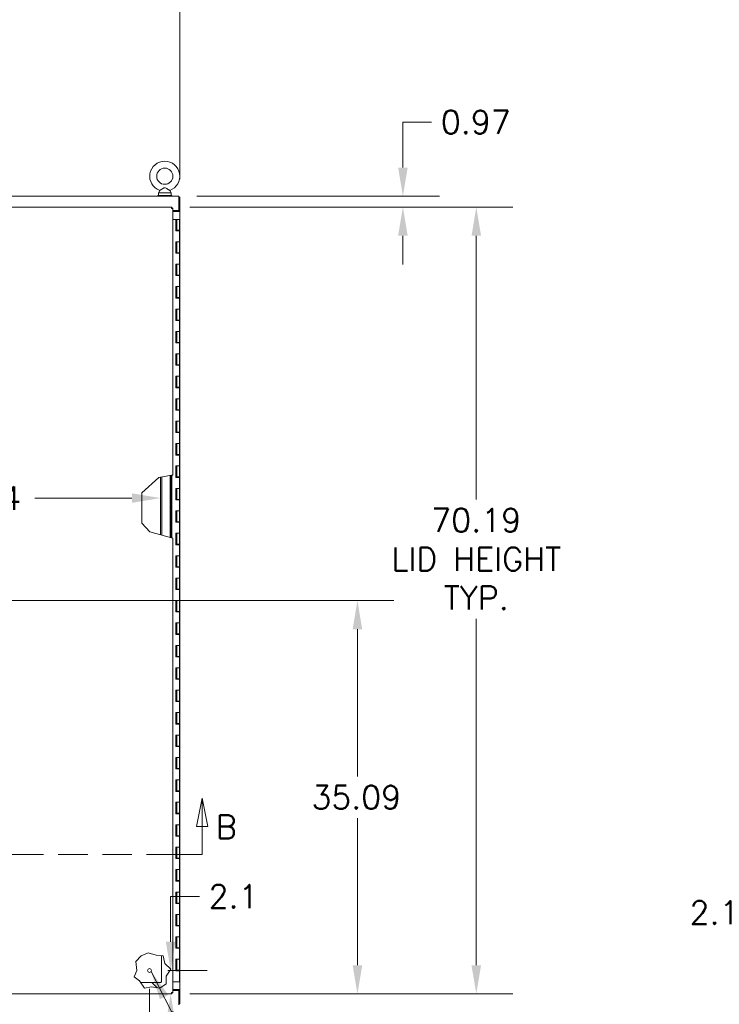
# Model space of a CAD drawing. Header units: inches. Extents: x 14 to 423, y 12 to 263.
# Tile 52 of 124: x 157 to 219, y 128 to 216. Entities that reach past the tile are written whole.
import ezdxf

# ---------------------------------------------------------------- set-up
doc = ezdxf.new("R2010")
doc.units = ezdxf.units.IN
doc.header["$LTSCALE"] = 26
doc.header["$MEASUREMENT"] = 0
doc.linetypes.add('DOUBLE_DASH_CHAIN', pattern=[1.2403, 0.6614, -0.0827, 0.1654, -0.0827, 0.1654, -0.0827])
for name, color, linetype, lineweight in [('Dimension (ANSI)', 7, 'Continuous', 5), ('Hatch (ANSI)', 7, 'Continuous', 5), ('Section Line (ANSI)', 7, 'DOUBLE_DASH_CHAIN', 5), ('Symbol (ANSI)', 7, 'Continuous', 5), ('Visible (ANSI)', 7, 'Continuous', 5)]:
    doc.layers.add(name, color=color, linetype=linetype, lineweight=lineweight)
doc.styles.add('ROMANS', font='romans.shx')
doc.dimstyles.new('Default (ANSI)', dxfattribs={"dimscale": 26, "dimtxt": 0.08, "dimasz": 0.098425, "dimexe": 0.125, "dimexo": 0.0625, "dimgap": 0.031496, "dimtad": 0, "dimtih": 1, "dimtoh": 1, "dimrnd": 1e-08, "dimzin": 0, "dimdsep": 46, "dimtxsty": 'ROMANS', "dimcen": 0.09, "dimdle": 0.393701, "dimclrd": 256, "dimclre": 256, "dimclrt": 256, "dimadec": 0, "dimazin": 0, "dimtfac": 1.25, "dimtofl": 0, "dimtmove": 0, "dimatfit": 3, "dimfxl": 1, "dimtolj": 1, "dimtzin": 0, "dimlwd": -1, "dimlwe": -1, "dimarcsym": 0})
doc.dimstyles.new('Default (ANSI)$7', dxfattribs={"dimscale": 26, "dimtxt": 0.08, "dimasz": 0.098425, "dimexe": 0.125, "dimexo": 0.0625, "dimgap": 0.031496, "dimtad": 0, "dimtih": 1, "dimtoh": 1, "dimrnd": 1e-08, "dimzin": 0, "dimdsep": 46, "dimtxsty": 'ROMANS', "dimcen": 0.09, "dimdle": 0.393701, "dimclrd": 256, "dimclre": 256, "dimclrt": 256, "dimadec": 0, "dimazin": 0, "dimtfac": 1.25, "dimtofl": 0, "dimtmove": 0, "dimatfit": 3, "dimfxl": 1, "dimtolj": 1, "dimtzin": 0, "dimlwd": -1, "dimlwe": -1, "dimarcsym": 0})

# ---------------------------------------------------------------- blocks, each defined once
blk = doc.blocks.new('*D5')
at = {"layer": 'Defpoints', "color": 0, "transparency": 16777216}
for p in [(170.833, 218.785), (110.708, 200.451), (170.833, 200.451)]:
    blk.add_point(p, dxfattribs=at)
at = {"layer": 'Dimension (ANSI)', "transparency": 16777216}
for p, q in [((110.708, 202.076), (110.708, 222.035)), ((170.833, 202.076), (170.833, 222.035)), ((113.267, 218.785), (130.394, 218.785)), ((168.274, 218.785), (151.148, 218.785))]:
    blk.add_line(p, q, dxfattribs=at)
for points in [[(113.267, 219.212), (113.267, 218.359), (110.708, 218.785)], [(168.274, 219.212), (168.274, 218.359), (170.833, 218.785)]]:
    blk.add_solid(points, dxfattribs=at)
at = {"layer": 'Dimension (ANSI)', "transparency": 16777216, "insert": (140.771, 218.785), "char_height": 2.08, "attachment_point": 5, "style": 'ROMANS'}
blk.add_mtext('\\A1;60.12{\\PENCL. WIDTH}', dxfattribs=at)
blk = doc.blocks.new('2dTransSection1')
at = {"layer": 'Section Line (ANSI)', "linetype": 'Continuous'}
for p, q in [((4.1811, 5.6511), (4.1616, 5.5531)), ((4.1811, 5.5531), (4.1811, 5.6511)), ((4.2006, 5.5531), (4.1811, 5.6511)), ((6.6474, 5.6485), (6.6279, 5.5505)), ((6.6474, 5.5505), (6.6474, 5.6485)), ((6.6669, 5.5505), (6.6474, 5.6485)), ((4.1616, 5.5531), (4.2006, 5.5531)), ((4.1811, 5.4546), (4.1811, 5.5531)), ((6.6279, 5.5505), (6.6669, 5.5505)), ((6.6474, 5.4546), (6.6474, 5.5505)), ((4.1811, 5.4546), (4.1968, 5.4546)), ((6.6318, 5.4546), (6.6474, 5.4546))]:
    blk.add_line(p, q, dxfattribs=at)
at = {"layer": 'Section Line (ANSI)', "linetype": 'DOUBLE_DASH_CHAIN', "ltscale": 0.023522}
blk.add_line((4.1811, 5.4546), (6.6474, 5.4546), dxfattribs=at)
at = {"layer": 'Section Line (ANSI)', "linetype": 'Continuous', "flags": 128}
for points in [[(4.2006, 5.5531), (4.1811, 5.6511), (4.1616, 5.5531), (4.2006, 5.5531)], [(6.6669, 5.5505), (6.6474, 5.6485), (6.6279, 5.5505), (6.6669, 5.5505)]]:
    blk.add_lwpolyline(points, dxfattribs=at)
at = {"layer": 'Section Line (ANSI)'}
for points in [[(4.2006, 5.5531), (4.1811, 5.6511), (4.1616, 5.5531), (4.2006, 5.5531)], [(6.6669, 5.5505), (6.6474, 5.6485), (6.6279, 5.5505), (6.6669, 5.5505)]]:
    blk.add_solid(points, dxfattribs=at)
at = {"layer": 'Section Line (ANSI)', "char_height": 0.08, "attachment_point": 7, "style": 'ROMANS'}
for insert in [(6.6937, 5.5094), (4.0831, 5.5014)]:
    blk.add_mtext('B', dxfattribs=dict(at, insert=insert))
blk = doc.blocks.new('*D16')
at = {"layer": 'Defpoints', "color": 0, "transparency": 16777216}
for p in [(170.113, 199.576), (170.113, 129.389), (197.278, 129.389)]:
    blk.add_point(p, dxfattribs=at)
at = {"layer": 'Dimension (ANSI)', "transparency": 16777216}
for p, q in [((171.738, 199.576), (200.528, 199.576)), ((197.278, 197.017), (197.278, 173.505)), ((197.278, 131.948), (197.278, 162.854)), ((171.738, 129.389), (200.528, 129.389))]:
    blk.add_line(p, q, dxfattribs=at)
for points in [[(196.851, 197.017), (197.705, 197.017), (197.278, 199.576)], [(196.851, 131.948), (197.705, 131.948), (197.278, 129.389)]]:
    blk.add_solid(points, dxfattribs=at)
at = {"layer": 'Dimension (ANSI)', "transparency": 16777216, "insert": (197.278, 168.179), "char_height": 2.08, "attachment_point": 5, "style": 'ROMANS'}
blk.add_mtext('\\A1;70.19{\\PLID HEIGHT\\PTYP.}', dxfattribs=at)
blk = doc.blocks.new('*D17')
at = {"layer": 'Defpoints', "color": 0, "transparency": 16777216}
for p in [(170.74, 200.545), (190.731, 200.545), (170.113, 199.576)]:
    blk.add_point(p, dxfattribs=at)
at = {"layer": 'Dimension (ANSI)', "transparency": 16777216}
for p, q in [((190.731, 203.104), (190.731, 207.158)), ((190.731, 207.158), (193.29, 207.158)), ((172.365, 200.545), (193.981, 200.545)), ((171.738, 199.576), (193.981, 199.576)), ((190.731, 197.017), (190.731, 194.458))]:
    blk.add_line(p, q, dxfattribs=at)
for points in [[(190.304, 203.104), (191.157, 203.104), (190.731, 200.545)], [(190.304, 197.017), (191.157, 197.017), (190.731, 199.576)]]:
    blk.add_solid(points, dxfattribs=at)
at = {"layer": 'Dimension (ANSI)', "transparency": 16777216, "insert": (194.108, 208.198), "char_height": 2.08, "attachment_point": 1, "style": 'ROMANS'}
blk.add_mtext('\\A1;0.97', dxfattribs=at)
blk = doc.blocks.new('*D24')
at = {"layer": 'Defpoints', "color": 0, "transparency": 16777216}
for p in [(168.124, 131.483), (170.015, 129.389), (170.113, 129.389)]:
    blk.add_point(p, dxfattribs=at)
at = {"layer": 'Dimension (ANSI)', "transparency": 16777216}
for p, q in [((170.015, 134.042), (170.015, 138.096)), ((170.015, 138.096), (172.574, 138.096)), ((169.749, 131.483), (173.265, 131.483)), ((168.488, 129.389), (166.765, 129.389)), ((170.015, 126.83), (170.015, 124.271))]:
    blk.add_line(p, q, dxfattribs=at)
for points in [[(169.588, 134.042), (170.442, 134.042), (170.015, 131.483)], [(169.588, 126.83), (170.442, 126.83), (170.015, 129.389)]]:
    blk.add_solid(points, dxfattribs=at)
at = {"layer": 'Dimension (ANSI)', "transparency": 16777216, "insert": (173.393, 139.136), "char_height": 2.08, "attachment_point": 1, "style": 'ROMANS'}
blk.add_mtext('\\A1;2.1', dxfattribs=at)
blk = doc.blocks.new('*D25')
at = {"layer": 'Defpoints', "color": 0, "transparency": 16777216}
for p in [(168.124, 131.483), (170.218, 129.494), (170.218, 114.09)]:
    blk.add_point(p, dxfattribs=at)
at = {"layer": 'Dimension (ANSI)', "transparency": 16777216}
for p, q in [((168.124, 129.858), (168.124, 110.84)), ((170.218, 127.869), (170.218, 110.84)), ((165.565, 114.09), (161.768, 114.09)), ((172.777, 114.09), (175.336, 114.09))]:
    blk.add_line(p, q, dxfattribs=at)
for points in [[(165.565, 114.516), (165.565, 113.663), (168.124, 114.09)], [(172.777, 114.516), (172.777, 113.663), (170.218, 114.09)]]:
    blk.add_solid(points, dxfattribs=at)
at = {"layer": 'Dimension (ANSI)', "transparency": 16777216, "insert": (157.185, 115.13), "char_height": 2.08, "attachment_point": 1, "style": 'ROMANS'}
blk.add_mtext('\\A1;2.1', dxfattribs=at)
blk = doc.blocks.new('*D28')
at = {"layer": 'Defpoints', "color": 0, "transparency": 16777216}
for p in [(229.334, 136.648), (229.334, 131.514), (227.24, 129.701)]:
    blk.add_point(p, dxfattribs=at)
at = {"layer": 'Dimension (ANSI)', "transparency": 16777216}
for p, q in [((227.24, 131.326), (227.24, 139.898)), ((229.334, 133.139), (229.334, 139.898)), ((224.681, 136.648), (220.884, 136.648)), ((231.893, 136.648), (234.452, 136.648))]:
    blk.add_line(p, q, dxfattribs=at)
for points in [[(224.681, 137.074), (224.681, 136.221), (227.24, 136.648)], [(231.893, 137.074), (231.893, 136.221), (229.334, 136.648)]]:
    blk.add_solid(points, dxfattribs=at)
at = {"layer": 'Dimension (ANSI)', "transparency": 16777216, "insert": (216.302, 137.688), "char_height": 2.08, "attachment_point": 1, "style": 'ROMANS'}
blk.add_mtext('\\A1;2.1', dxfattribs=at)
blk = doc.blocks.new('*D44')
at = {"layer": 'Defpoints', "color": 0, "transparency": 16777216}
for p in [(143.376, 164.483), (170.113, 129.389), (186.675, 129.389)]:
    blk.add_point(p, dxfattribs=at)
at = {"layer": 'Dimension (ANSI)', "transparency": 16777216}
for p, q in [((145.001, 164.483), (189.925, 164.483)), ((186.675, 161.924), (186.675, 148.795)), ((186.675, 131.948), (186.675, 145.077)), ((171.738, 129.389), (189.925, 129.389))]:
    blk.add_line(p, q, dxfattribs=at)
for points in [[(186.249, 161.924), (187.102, 161.924), (186.675, 164.483)], [(186.249, 131.948), (187.102, 131.948), (186.675, 129.389)]]:
    blk.add_solid(points, dxfattribs=at)
at = {"layer": 'Dimension (ANSI)', "transparency": 16777216, "insert": (182.565, 147.976), "char_height": 2.08, "attachment_point": 1, "style": 'ROMANS'}
blk.add_mtext('\\A1;35.09', dxfattribs=at)
blk = doc.blocks.new('*D48')
at = {"layer": 'Defpoints', "color": 0, "transparency": 16777216}
for p in [(112.083, 176.422), (169.122, 175.49), (169.122, 173.62)]:
    blk.add_point(p, dxfattribs=at)
at = {"layer": 'Dimension (ANSI)', "transparency": 16777216}
for p, q in [((114.642, 173.62), (147.834, 173.62)), ((166.563, 173.62), (157.89, 173.62))]:
    blk.add_line(p, q, dxfattribs=at)
for points in [[(114.642, 174.047), (114.642, 173.194), (112.083, 173.62)], [(166.563, 174.047), (166.563, 173.194), (169.122, 173.62)]]:
    blk.add_solid(points, dxfattribs=at)
at = {"layer": 'Dimension (ANSI)', "transparency": 16777216, "insert": (148.653, 174.66), "char_height": 2.08, "attachment_point": 1, "style": 'ROMANS'}
blk.add_mtext('\\A1;57.04', dxfattribs=at)

msp = doc.modelspace()

# ---------------------------------------------------------------- hatches: boundary and pattern name
at = {"layer": 'Hatch (ANSI)'}
h = msp.add_hatch(dxfattribs=at)
h.set_pattern_fill('ANSI31', color=256, scale=26, angle=90, style=0)
edge = h.paths.add_edge_path()
edge.add_line((168.3025, 130.0338), (167.6791, 129.9012))
edge.add_line((167.6791, 129.9012), (167.3247, 130.4099))
edge.add_line((167.3247, 130.4099), (169.0956, 130.4099))
edge.add_spline(control_points=[(169.0956, 130.4099), (169.1026, 130.4099), (169.1095, 130.4106), (169.1232, 130.4134), (169.1299, 130.4155), (169.1488, 130.4236), (169.1601, 130.4312), (169.1791, 130.4505), (169.1866, 130.4619), (169.1969, 130.487), (169.1996, 130.5004), (169.1996, 130.5139)], knot_values=[-0.41597, -0.41597, -0.41597, -0.41597, -0.3627617, -0.3627617, -0.3095534, -0.3095534, -0.2063689, -0.2063689, -0.1031845, -0.1031845, 0, 0, 0, 0], degree=3, periodic=0)
edge.add_line((169.1996, 130.5139), (169.1996, 132.7975))
edge.add_line((169.1996, 132.7975), (169.3535, 132.7834))
edge.add_line((169.3535, 132.7834), (169.4991, 132.0946))
edge.add_line((169.4991, 132.0946), (169.9911, 131.6388))
edge.add_line((169.9911, 131.6388), (169.9911, 131.5407))
edge.add_line((169.9911, 131.5407), (169.6188, 130.991))
edge.add_line((169.6188, 130.991), (169.6072, 130.3056))
edge.add_line((169.6072, 130.3056), (169.0423, 129.8975))
edge.add_line((169.0423, 129.8975), (168.3025, 130.0338))

# ---------------------------------------------------------------- linework, layer by layer
at = {"layer": 'Visible (ANSI)'}
for p, q in [((110.8019, 200.5451), (170.7395, 200.5451)), ((168.8645, 200.6076), (170.1145, 200.6076)), ((168.8645, 200.5451), (168.8645, 200.6076)), ((169.0462, 201.0631), (168.9295, 200.8576)), ((168.9295, 200.8576), (170.0495, 200.8576)), ((168.9295, 200.8576), (168.9295, 200.6076)), ((169.9328, 201.0631), (170.0495, 200.8576)), ((170.0495, 200.8576), (170.0495, 200.6076)), ((170.1145, 200.5451), (170.1145, 200.6076)), ((170.7395, 200.4514), (170.7395, 200.5451)), ((170.7395, 200.4514), (170.7395, 199.1703)), ((170.8332, 200.4514), (170.7395, 200.4514)), ((170.7395, 200.4202), (170.7395, 199.2638)), ((170.8332, 199.1703), (170.8332, 200.4514)), ((140.718, 199.5764), (170.1133, 199.5764)), ((170.1133, 199.5764), (170.1133, 199.4827)), ((170.1243, 199.4716), (170.218, 199.4716)), ((170.218, 199.4716), (170.218, 175.6704)), ((170.7395, 199.2638), (170.218, 199.2638)), ((170.218, 199.1701), (170.7083, 199.1701)), ((170.4867, 198.4826), (170.218, 198.4826)), ((170.4867, 197.4626), (170.4867, 198.4826)), ((170.4867, 198.4826), (170.4919, 198.4826)), ((170.5519, 198.4826), (170.4919, 198.4826)), ((170.4919, 198.4826), (170.4919, 197.4626)), ((170.5519, 198.4826), (170.8019, 198.4826)), ((170.5519, 197.5026), (170.5519, 198.4826)), ((170.8332, 199.1701), (170.7083, 199.1701)), ((170.7395, 199.1703), (170.8332, 199.1703)), ((170.7395, 199.1701), (170.7395, 199.1703)), ((170.8019, 197.5026), (170.8019, 198.4826)), ((170.8332, 199.1703), (170.8332, 199.1701)), ((170.8332, 199.1701), (170.8332, 129.7951)), ((170.666, 197.4626), (170.4867, 197.4626)), ((170.4969, 197.4626), (170.4969, 197.5026)), ((170.4969, 197.5026), (170.5519, 197.5026)), ((170.8019, 197.5026), (170.5519, 197.5026)), ((170.6169, 197.5026), (170.6169, 197.4626)), ((170.666, 197.4626), (170.8019, 197.4626)), ((170.7369, 197.5026), (170.7369, 197.4626)), ((170.8019, 196.4826), (170.8019, 197.4626)), ((170.4867, 196.4826), (170.666, 196.4826)), ((170.4867, 195.4626), (170.4867, 196.4826)), ((170.4919, 196.4826), (170.4919, 195.4626)), ((170.5519, 195.5026), (170.5519, 196.4826)), ((170.666, 196.4826), (170.8019, 196.4826)), ((170.8019, 196.4826), (170.666, 196.4826)), ((170.8019, 195.5026), (170.8019, 196.4826)), ((170.666, 195.4626), (170.4867, 195.4626)), ((170.4969, 195.4626), (170.4969, 195.5026)), ((170.4969, 195.5026), (170.5519, 195.5026)), ((170.8019, 195.5026), (170.5519, 195.5026)), ((170.6169, 195.5026), (170.6169, 195.4626)), ((170.666, 195.4626), (170.8019, 195.4626)), ((170.7369, 195.5026), (170.7369, 195.4626)), ((170.8019, 194.4826), (170.8019, 195.4626)), ((170.4867, 194.4826), (170.666, 194.4826)), ((170.4867, 193.4626), (170.4867, 194.4826)), ((170.4919, 194.4826), (170.4919, 193.4626)), ((170.5519, 193.5026), (170.5519, 194.4826)), ((170.666, 194.4826), (170.8019, 194.4826)), ((170.8019, 194.4826), (170.666, 194.4826)), ((170.8019, 193.5026), (170.8019, 194.4826)), ((170.666, 193.4626), (170.4867, 193.4626)), ((170.4969, 193.4626), (170.4969, 193.5026)), ((170.4969, 193.5026), (170.5519, 193.5026)), ((170.8019, 193.5026), (170.5519, 193.5026)), ((170.6169, 193.5026), (170.6169, 193.4626)), ((170.666, 193.4626), (170.8019, 193.4626)), ((170.7369, 193.5026), (170.7369, 193.4626)), ((170.8019, 192.4826), (170.8019, 193.4626)), ((170.4867, 192.4826), (170.666, 192.4826)), ((170.4867, 191.4626), (170.4867, 192.4826)), ((170.4919, 192.4826), (170.4919, 191.4626)), ((170.5519, 191.5026), (170.5519, 192.4826)), ((170.666, 192.4826), (170.8019, 192.4826)), ((170.8019, 192.4826), (170.666, 192.4826)), ((170.8019, 191.5026), (170.8019, 192.4826)), ((170.666, 191.4626), (170.4867, 191.4626)), ((170.4969, 191.4626), (170.4969, 191.5026)), ((170.4969, 191.5026), (170.5519, 191.5026)), ((170.8019, 191.5026), (170.5519, 191.5026)), ((170.6169, 191.5026), (170.6169, 191.4626)), ((170.666, 191.4626), (170.8019, 191.4626)), ((170.7369, 191.5026), (170.7369, 191.4626)), ((170.8019, 190.4826), (170.8019, 191.4626)), ((170.4867, 190.4826), (170.666, 190.4826)), ((170.4867, 189.4626), (170.4867, 190.4826)), ((170.4919, 190.4826), (170.4919, 189.4626)), ((170.5519, 189.5026), (170.5519, 190.4826)), ((170.666, 190.4826), (170.8019, 190.4826)), ((170.8019, 190.4826), (170.666, 190.4826)), ((170.8019, 189.5026), (170.8019, 190.4826)), ((170.666, 189.4626), (170.4867, 189.4626)), ((170.4969, 189.4626), (170.4969, 189.5026)), ((170.4969, 189.5026), (170.5519, 189.5026)), ((170.8019, 189.5026), (170.5519, 189.5026)), ((170.6169, 189.5026), (170.6169, 189.4626)), ((170.666, 189.4626), (170.8019, 189.4626)), ((170.7369, 189.5026), (170.7369, 189.4626)), ((170.8019, 188.4826), (170.8019, 189.4626)), ((170.4867, 188.4826), (170.666, 188.4826)), ((170.4867, 187.4626), (170.4867, 188.4826)), ((170.4919, 188.4826), (170.4919, 187.4626)), ((170.5519, 187.5026), (170.5519, 188.4826)), ((170.666, 188.4826), (170.8019, 188.4826)), ((170.8019, 188.4826), (170.666, 188.4826)), ((170.8019, 187.5026), (170.8019, 188.4826)), ((170.666, 187.4626), (170.4867, 187.4626)), ((170.4969, 187.4626), (170.4969, 187.5026)), ((170.4969, 187.5026), (170.5519, 187.5026)), ((170.8019, 187.5026), (170.5519, 187.5026)), ((170.6169, 187.5026), (170.6169, 187.4626)), ((170.666, 187.4626), (170.8019, 187.4626)), ((170.7369, 187.5026), (170.7369, 187.4626)), ((170.8019, 186.4826), (170.8019, 187.4626)), ((170.4867, 186.4826), (170.666, 186.4826)), ((170.4867, 185.4626), (170.4867, 186.4826)), ((170.4919, 186.4826), (170.4919, 185.4626)), ((170.5519, 185.5026), (170.5519, 186.4826)), ((170.666, 186.4826), (170.8019, 186.4826)), ((170.8019, 186.4826), (170.666, 186.4826)), ((170.8019, 185.5026), (170.8019, 186.4826)), ((170.666, 185.4626), (170.4867, 185.4626)), ((170.4969, 185.4626), (170.4969, 185.5026)), ((170.4969, 185.5026), (170.5519, 185.5026)), ((170.8019, 185.5026), (170.5519, 185.5026)), ((170.6169, 185.5026), (170.6169, 185.4626)), ((170.666, 185.4626), (170.8019, 185.4626)), ((170.7369, 185.5026), (170.7369, 185.4626)), ((170.8019, 184.4826), (170.8019, 185.4626)), ((170.4867, 184.4826), (170.666, 184.4826)), ((170.4867, 183.4626), (170.4867, 184.4826)), ((170.4919, 184.4826), (170.4919, 183.4626)), ((170.5519, 183.5026), (170.5519, 184.4826)), ((170.666, 184.4826), (170.8019, 184.4826)), ((170.8019, 184.4826), (170.666, 184.4826)), ((170.8019, 183.5026), (170.8019, 184.4826)), ((170.666, 183.4626), (170.4867, 183.4626)), ((170.4969, 183.4626), (170.4969, 183.5026)), ((170.4969, 183.5026), (170.5519, 183.5026)), ((170.8019, 183.5026), (170.5519, 183.5026)), ((170.6169, 183.5026), (170.6169, 183.4626)), ((170.666, 183.4626), (170.8019, 183.4626)), ((170.7369, 183.5026), (170.7369, 183.4626)), ((170.8019, 182.4826), (170.8019, 183.4626)), ((170.4867, 182.4826), (170.666, 182.4826)), ((170.4867, 181.4626), (170.4867, 182.4826)), ((170.4919, 182.4826), (170.4919, 181.4626)), ((170.5519, 181.5026), (170.5519, 182.4826)), ((170.666, 182.4826), (170.8019, 182.4826)), ((170.8019, 182.4826), (170.666, 182.4826)), ((170.8019, 181.5026), (170.8019, 182.4826)), ((170.666, 181.4626), (170.4867, 181.4626)), ((170.4969, 181.4626), (170.4969, 181.5026)), ((170.4969, 181.5026), (170.5519, 181.5026)), ((170.8019, 181.5026), (170.5519, 181.5026)), ((170.6169, 181.5026), (170.6169, 181.4626)), ((170.666, 181.4626), (170.8019, 181.4626)), ((170.7369, 181.5026), (170.7369, 181.4626)), ((170.8019, 180.4826), (170.8019, 181.4626)), ((170.4867, 180.4826), (170.666, 180.4826)), ((170.4867, 179.4626), (170.4867, 180.4826)), ((170.4919, 180.4826), (170.4919, 179.4626)), ((170.5519, 179.5026), (170.5519, 180.4826)), ((170.666, 180.4826), (170.8019, 180.4826)), ((170.8019, 180.4826), (170.666, 180.4826)), ((170.8019, 179.5026), (170.8019, 180.4826)), ((170.666, 179.4626), (170.4867, 179.4626)), ((170.4969, 179.4626), (170.4969, 179.5026)), ((170.4969, 179.5026), (170.5519, 179.5026)), ((170.8019, 179.5026), (170.5519, 179.5026)), ((170.6169, 179.5026), (170.6169, 179.4626)), ((170.666, 179.4626), (170.8019, 179.4626)), ((170.7369, 179.5026), (170.7369, 179.4626)), ((170.8019, 178.4826), (170.8019, 179.4626)), ((170.4867, 178.4826), (170.666, 178.4826)), ((170.4867, 177.4626), (170.4867, 178.4826)), ((170.4919, 178.4826), (170.4919, 177.4626)), ((170.5519, 177.5026), (170.5519, 178.4826)), ((170.666, 178.4826), (170.8019, 178.4826)), ((170.8019, 178.4826), (170.666, 178.4826)), ((170.8019, 177.5026), (170.8019, 178.4826)), ((170.666, 177.4626), (170.4867, 177.4626)), ((170.4969, 177.4626), (170.4969, 177.5026)), ((170.4969, 177.5026), (170.5519, 177.5026)), ((170.8019, 177.5026), (170.5519, 177.5026)), ((170.6169, 177.5026), (170.6169, 177.4626)), ((170.666, 177.4626), (170.8019, 177.4626)), ((170.7369, 177.5026), (170.7369, 177.4626)), ((170.8019, 176.4826), (170.8019, 177.4626)), ((168.9502, 175.4617), (170.0931, 175.6498)), ((170.218, 175.6704), (170.0931, 175.6498)), ((170.1243, 170.0738), (170.1243, 175.655)), ((170.4867, 176.4826), (170.666, 176.4826)), ((170.4867, 175.4626), (170.4867, 176.4826)), ((170.4919, 176.4826), (170.4919, 175.4626)), ((170.5519, 175.5026), (170.5519, 176.4826)), ((170.666, 176.4826), (170.8019, 176.4826)), ((170.8019, 176.4826), (170.666, 176.4826)), ((170.8019, 175.5026), (170.8019, 176.4826)), ((167.4404, 174.0958), (168.9502, 175.4617)), ((169.1217, 170.3402), (169.1217, 175.49)), ((169.2206, 170.3139), (169.2206, 175.5062)), ((169.9706, 170.1146), (169.9706, 175.6297)), ((170.0696, 170.0883), (170.0696, 175.646)), ((170.666, 175.4626), (170.4867, 175.4626)), ((170.4969, 175.4626), (170.4969, 175.5026)), ((170.4969, 175.5026), (170.5519, 175.5026)), ((170.8019, 175.5026), (170.5519, 175.5026)), ((170.6169, 175.5026), (170.6169, 175.4626)), ((170.666, 175.4626), (170.8019, 175.4626)), ((170.7369, 175.5026), (170.7369, 175.4626)), ((170.8019, 174.4826), (170.8019, 175.4626)), ((167.4404, 171.3924), (167.4404, 174.0958)), ((170.4867, 174.4826), (170.666, 174.4826)), ((170.4867, 173.4626), (170.4867, 174.4826)), ((170.4919, 174.4826), (170.4919, 173.4626)), ((170.5519, 173.5026), (170.5519, 174.4826)), ((170.666, 174.4826), (170.8019, 174.4826)), ((170.8019, 174.4826), (170.666, 174.4826)), ((170.8019, 173.5026), (170.8019, 174.4826)), ((170.666, 173.4626), (170.4867, 173.4626)), ((170.4969, 173.4626), (170.4969, 173.5026)), ((170.4969, 173.5026), (170.5519, 173.5026)), ((170.8019, 173.5026), (170.5519, 173.5026)), ((170.6169, 173.5026), (170.6169, 173.4626)), ((170.666, 173.4626), (170.8019, 173.4626)), ((170.7369, 173.5026), (170.7369, 173.4626)), ((170.8019, 172.4826), (170.8019, 173.4626)), ((170.4867, 172.4826), (170.666, 172.4826)), ((170.4867, 171.4626), (170.4867, 172.4826)), ((170.4919, 172.4826), (170.4919, 171.4626)), ((170.5519, 171.5026), (170.5519, 172.4826)), ((170.666, 172.4826), (170.8019, 172.4826)), ((170.8019, 172.4826), (170.666, 172.4826)), ((170.8019, 171.5026), (170.8019, 172.4826)), ((168.1614, 170.5954), (167.4404, 171.3924)), ((170.666, 171.4626), (170.4867, 171.4626)), ((170.4969, 171.4626), (170.4969, 171.5026)), ((170.4969, 171.5026), (170.5519, 171.5026)), ((170.8019, 171.5026), (170.5519, 171.5026)), ((170.6169, 171.5026), (170.6169, 171.4626)), ((170.666, 171.4626), (170.8019, 171.4626)), ((170.7369, 171.5026), (170.7369, 171.4626)), ((170.8019, 170.4826), (170.8019, 171.4626)), ((170.0931, 170.0821), (168.1614, 170.5954)), ((170.4867, 170.4826), (170.666, 170.4826)), ((170.4867, 169.4626), (170.4867, 170.4826)), ((170.4919, 170.4826), (170.4919, 169.4626)), ((170.5519, 169.5026), (170.5519, 170.4826)), ((170.666, 170.4826), (170.8019, 170.4826)), ((170.8019, 170.4826), (170.666, 170.4826)), ((170.8019, 169.5026), (170.8019, 170.4826)), ((170.0931, 170.0821), (170.218, 170.0489)), ((170.218, 170.0489), (170.218, 129.4936)), ((170.4969, 169.4626), (170.4969, 169.5026)), ((170.4969, 169.5026), (170.5519, 169.5026)), ((170.8019, 169.5026), (170.5519, 169.5026)), ((170.6169, 169.5026), (170.6169, 169.4626)), ((170.7369, 169.5026), (170.7369, 169.4626)), ((170.666, 169.4626), (170.4867, 169.4626)), ((170.666, 169.4626), (170.8019, 169.4626)), ((170.8019, 168.4826), (170.8019, 169.4626)), ((170.4867, 168.4826), (170.666, 168.4826)), ((170.4867, 167.4626), (170.4867, 168.4826)), ((170.4919, 168.4826), (170.4919, 167.4626)), ((170.5519, 167.5026), (170.5519, 168.4826)), ((170.666, 168.4826), (170.8019, 168.4826)), ((170.8019, 168.4826), (170.666, 168.4826)), ((170.8019, 167.5026), (170.8019, 168.4826)), ((170.666, 167.4626), (170.4867, 167.4626)), ((170.4969, 167.4626), (170.4969, 167.5026)), ((170.4969, 167.5026), (170.5519, 167.5026)), ((170.8019, 167.5026), (170.5519, 167.5026)), ((170.6169, 167.5026), (170.6169, 167.4626)), ((170.666, 167.4626), (170.8019, 167.4626)), ((170.7369, 167.5026), (170.7369, 167.4626)), ((170.8019, 166.4826), (170.8019, 167.4626)), ((170.4867, 166.4826), (170.666, 166.4826)), ((170.4867, 165.4626), (170.4867, 166.4826)), ((170.4919, 166.4826), (170.4919, 165.4626)), ((170.5519, 165.5026), (170.5519, 166.4826)), ((170.666, 166.4826), (170.8019, 166.4826)), ((170.8019, 166.4826), (170.666, 166.4826)), ((170.8019, 165.5026), (170.8019, 166.4826)), ((170.666, 165.4626), (170.4867, 165.4626)), ((170.4969, 165.4626), (170.4969, 165.5026)), ((170.4969, 165.5026), (170.5519, 165.5026)), ((170.8019, 165.5026), (170.5519, 165.5026)), ((170.6169, 165.5026), (170.6169, 165.4626)), ((170.666, 165.4626), (170.8019, 165.4626)), ((170.7369, 165.5026), (170.7369, 165.4626)), ((170.8019, 164.4826), (170.8019, 165.4626)), ((170.4867, 164.4826), (170.666, 164.4826)), ((170.4867, 163.4626), (170.4867, 164.4826)), ((170.4919, 164.4826), (170.4919, 163.4626)), ((170.5519, 163.5026), (170.5519, 164.4826)), ((170.666, 164.4826), (170.8019, 164.4826)), ((170.8019, 164.4826), (170.666, 164.4826)), ((170.8019, 163.5026), (170.8019, 164.4826)), ((170.666, 163.4626), (170.4867, 163.4626)), ((170.4969, 163.4626), (170.4969, 163.5026)), ((170.4969, 163.5026), (170.5519, 163.5026)), ((170.8019, 163.5026), (170.5519, 163.5026)), ((170.6169, 163.5026), (170.6169, 163.4626)), ((170.666, 163.4626), (170.8019, 163.4626)), ((170.7369, 163.5026), (170.7369, 163.4626)), ((170.8019, 162.4826), (170.8019, 163.4626)), ((170.4867, 162.4826), (170.666, 162.4826)), ((170.4867, 161.4626), (170.4867, 162.4826)), ((170.4919, 162.4826), (170.4919, 161.4626)), ((170.5519, 161.5026), (170.5519, 162.4826)), ((170.666, 162.4826), (170.8019, 162.4826)), ((170.8019, 162.4826), (170.666, 162.4826)), ((170.8019, 161.5026), (170.8019, 162.4826)), ((170.666, 161.4626), (170.4867, 161.4626)), ((170.4969, 161.4626), (170.4969, 161.5026)), ((170.4969, 161.5026), (170.5519, 161.5026)), ((170.8019, 161.5026), (170.5519, 161.5026)), ((170.6169, 161.5026), (170.6169, 161.4626)), ((170.666, 161.4626), (170.8019, 161.4626)), ((170.7369, 161.5026), (170.7369, 161.4626)), ((170.8019, 160.4826), (170.8019, 161.4626)), ((170.4867, 160.4826), (170.666, 160.4826)), ((170.4867, 159.4626), (170.4867, 160.4826)), ((170.4919, 160.4826), (170.4919, 159.4626)), ((170.5519, 159.5026), (170.5519, 160.4826)), ((170.666, 160.4826), (170.8019, 160.4826)), ((170.8019, 160.4826), (170.666, 160.4826)), ((170.8019, 159.5026), (170.8019, 160.4826)), ((170.666, 159.4626), (170.4867, 159.4626)), ((170.4969, 159.4626), (170.4969, 159.5026)), ((170.4969, 159.5026), (170.5519, 159.5026)), ((170.8019, 159.5026), (170.5519, 159.5026)), ((170.6169, 159.5026), (170.6169, 159.4626)), ((170.666, 159.4626), (170.8019, 159.4626)), ((170.7369, 159.5026), (170.7369, 159.4626)), ((170.8019, 158.4826), (170.8019, 159.4626)), ((170.4867, 158.4826), (170.666, 158.4826)), ((170.4867, 157.4626), (170.4867, 158.4826)), ((170.4919, 158.4826), (170.4919, 157.4626)), ((170.5519, 157.5026), (170.5519, 158.4826)), ((170.666, 158.4826), (170.8019, 158.4826)), ((170.8019, 158.4826), (170.666, 158.4826)), ((170.8019, 157.5026), (170.8019, 158.4826)), ((170.666, 157.4626), (170.4867, 157.4626)), ((170.4969, 157.4626), (170.4969, 157.5026)), ((170.4969, 157.5026), (170.5519, 157.5026)), ((170.8019, 157.5026), (170.5519, 157.5026)), ((170.6169, 157.5026), (170.6169, 157.4626)), ((170.666, 157.4626), (170.8019, 157.4626)), ((170.7369, 157.5026), (170.7369, 157.4626)), ((170.8019, 156.4826), (170.8019, 157.4626)), ((170.4867, 156.4826), (170.666, 156.4826)), ((170.4867, 155.4626), (170.4867, 156.4826)), ((170.4919, 156.4826), (170.4919, 155.4626)), ((170.5519, 155.5026), (170.5519, 156.4826)), ((170.666, 156.4826), (170.8019, 156.4826)), ((170.8019, 156.4826), (170.666, 156.4826)), ((170.8019, 155.5026), (170.8019, 156.4826)), ((170.666, 155.4626), (170.4867, 155.4626)), ((170.4969, 155.4626), (170.4969, 155.5026)), ((170.4969, 155.5026), (170.5519, 155.5026)), ((170.8019, 155.5026), (170.5519, 155.5026)), ((170.6169, 155.5026), (170.6169, 155.4626)), ((170.666, 155.4626), (170.8019, 155.4626)), ((170.7369, 155.5026), (170.7369, 155.4626)), ((170.8019, 154.4826), (170.8019, 155.4626)), ((170.4867, 154.4826), (170.666, 154.4826)), ((170.4867, 153.4626), (170.4867, 154.4826)), ((170.4919, 154.4826), (170.4919, 153.4626)), ((170.5519, 153.5026), (170.5519, 154.4826)), ((170.666, 154.4826), (170.8019, 154.4826)), ((170.8019, 154.4826), (170.666, 154.4826)), ((170.8019, 153.5026), (170.8019, 154.4826)), ((170.666, 153.4626), (170.4867, 153.4626)), ((170.4969, 153.4626), (170.4969, 153.5026)), ((170.4969, 153.5026), (170.5519, 153.5026)), ((170.8019, 153.5026), (170.5519, 153.5026)), ((170.6169, 153.5026), (170.6169, 153.4626)), ((170.666, 153.4626), (170.8019, 153.4626)), ((170.7369, 153.5026), (170.7369, 153.4626)), ((170.8019, 152.4826), (170.8019, 153.4626)), ((170.4867, 152.4826), (170.666, 152.4826)), ((170.4867, 151.4626), (170.4867, 152.4826)), ((170.4919, 152.4826), (170.4919, 151.4626)), ((170.5519, 151.5026), (170.5519, 152.4826)), ((170.666, 152.4826), (170.8019, 152.4826)), ((170.8019, 152.4826), (170.666, 152.4826)), ((170.8019, 151.5026), (170.8019, 152.4826)), ((170.666, 151.4626), (170.4867, 151.4626)), ((170.4969, 151.4626), (170.4969, 151.5026)), ((170.4969, 151.5026), (170.5519, 151.5026)), ((170.8019, 151.5026), (170.5519, 151.5026)), ((170.6169, 151.5026), (170.6169, 151.4626)), ((170.666, 151.4626), (170.8019, 151.4626)), ((170.7369, 151.5026), (170.7369, 151.4626)), ((170.8019, 150.4826), (170.8019, 151.4626)), ((170.4867, 150.4826), (170.666, 150.4826)), ((170.4867, 149.4626), (170.4867, 150.4826)), ((170.4919, 150.4826), (170.4919, 149.4626)), ((170.5519, 149.5026), (170.5519, 150.4826)), ((170.666, 150.4826), (170.8019, 150.4826)), ((170.8019, 150.4826), (170.666, 150.4826)), ((170.8019, 149.5026), (170.8019, 150.4826)), ((170.666, 149.4626), (170.4867, 149.4626)), ((170.4969, 149.4626), (170.4969, 149.5026)), ((170.4969, 149.5026), (170.5519, 149.5026)), ((170.8019, 149.5026), (170.5519, 149.5026)), ((170.6169, 149.5026), (170.6169, 149.4626)), ((170.666, 149.4626), (170.8019, 149.4626)), ((170.7369, 149.5026), (170.7369, 149.4626)), ((170.8019, 148.4826), (170.8019, 149.4626)), ((170.4867, 148.4826), (170.666, 148.4826)), ((170.4867, 147.4626), (170.4867, 148.4826)), ((170.4919, 148.4826), (170.4919, 147.4626)), ((170.5519, 147.5026), (170.5519, 148.4826)), ((170.666, 148.4826), (170.8019, 148.4826)), ((170.8019, 148.4826), (170.666, 148.4826)), ((170.8019, 147.5026), (170.8019, 148.4826)), ((170.666, 147.4626), (170.4867, 147.4626)), ((170.4969, 147.4626), (170.4969, 147.5026)), ((170.4969, 147.5026), (170.5519, 147.5026)), ((170.8019, 147.5026), (170.5519, 147.5026)), ((170.6169, 147.5026), (170.6169, 147.4626)), ((170.666, 147.4626), (170.8019, 147.4626)), ((170.7369, 147.5026), (170.7369, 147.4626)), ((170.8019, 146.4826), (170.8019, 147.4626)), ((170.4867, 146.4826), (170.666, 146.4826)), ((170.4867, 145.4626), (170.4867, 146.4826)), ((170.4919, 146.4826), (170.4919, 145.4626)), ((170.5519, 145.5026), (170.5519, 146.4826)), ((170.666, 146.4826), (170.8019, 146.4826)), ((170.8019, 146.4826), (170.666, 146.4826)), ((170.8019, 145.5026), (170.8019, 146.4826)), ((170.666, 145.4626), (170.4867, 145.4626)), ((170.4969, 145.4626), (170.4969, 145.5026)), ((170.4969, 145.5026), (170.5519, 145.5026)), ((170.8019, 145.5026), (170.5519, 145.5026)), ((170.6169, 145.5026), (170.6169, 145.4626)), ((170.666, 145.4626), (170.8019, 145.4626)), ((170.7369, 145.5026), (170.7369, 145.4626)), ((170.8019, 144.4826), (170.8019, 145.4626)), ((170.4867, 144.4826), (170.666, 144.4826)), ((170.4867, 143.4626), (170.4867, 144.4826)), ((170.4919, 144.4826), (170.4919, 143.4626)), ((170.5519, 143.5026), (170.5519, 144.4826)), ((170.666, 144.4826), (170.8019, 144.4826)), ((170.8019, 144.4826), (170.666, 144.4826)), ((170.8019, 143.5026), (170.8019, 144.4826)), ((170.666, 143.4626), (170.4867, 143.4626)), ((170.4969, 143.4626), (170.4969, 143.5026)), ((170.4969, 143.5026), (170.5519, 143.5026)), ((170.8019, 143.5026), (170.5519, 143.5026)), ((170.6169, 143.5026), (170.6169, 143.4626)), ((170.666, 143.4626), (170.8019, 143.4626)), ((170.7369, 143.5026), (170.7369, 143.4626)), ((170.8019, 142.4826), (170.8019, 143.4626)), ((170.4867, 142.4826), (170.666, 142.4826)), ((170.4867, 141.4626), (170.4867, 142.4826)), ((170.4919, 142.4826), (170.4919, 141.4626)), ((170.5519, 141.5026), (170.5519, 142.4826)), ((170.666, 142.4826), (170.8019, 142.4826)), ((170.8019, 142.4826), (170.666, 142.4826)), ((170.8019, 141.5026), (170.8019, 142.4826)), ((170.666, 141.4626), (170.4867, 141.4626)), ((170.4969, 141.4626), (170.4969, 141.5026)), ((170.4969, 141.5026), (170.5519, 141.5026)), ((170.8019, 141.5026), (170.5519, 141.5026)), ((170.6169, 141.5026), (170.6169, 141.4626)), ((170.666, 141.4626), (170.8019, 141.4626)), ((170.7369, 141.5026), (170.7369, 141.4626)), ((170.8019, 140.4826), (170.8019, 141.4626)), ((170.4867, 140.4826), (170.666, 140.4826)), ((170.4867, 139.4626), (170.4867, 140.4826)), ((170.4919, 140.4826), (170.4919, 139.4626)), ((170.5519, 139.5026), (170.5519, 140.4826)), ((170.666, 140.4826), (170.8019, 140.4826)), ((170.8019, 140.4826), (170.666, 140.4826)), ((170.8019, 139.5026), (170.8019, 140.4826)), ((170.666, 139.4626), (170.4867, 139.4626)), ((170.4969, 139.4626), (170.4969, 139.5026)), ((170.4969, 139.5026), (170.5519, 139.5026)), ((170.8019, 139.5026), (170.5519, 139.5026)), ((170.6169, 139.5026), (170.6169, 139.4626)), ((170.666, 139.4626), (170.8019, 139.4626)), ((170.7369, 139.5026), (170.7369, 139.4626)), ((170.8019, 138.4826), (170.8019, 139.4626)), ((170.4867, 138.4826), (170.666, 138.4826)), ((170.4867, 137.4626), (170.4867, 138.4826)), ((170.4919, 138.4826), (170.4919, 137.4626)), ((170.5519, 137.5026), (170.5519, 138.4826)), ((170.666, 138.4826), (170.8019, 138.4826)), ((170.8019, 138.4826), (170.666, 138.4826)), ((170.8019, 137.5026), (170.8019, 138.4826)), ((170.666, 137.4626), (170.4867, 137.4626)), ((170.4969, 137.4626), (170.4969, 137.5026)), ((170.4969, 137.5026), (170.5519, 137.5026)), ((170.8019, 137.5026), (170.5519, 137.5026)), ((170.6169, 137.5026), (170.6169, 137.4626)), ((170.666, 137.4626), (170.8019, 137.4626)), ((170.7369, 137.5026), (170.7369, 137.4626)), ((170.8019, 136.4826), (170.8019, 137.4626)), ((170.4867, 136.4826), (170.666, 136.4826)), ((170.4867, 135.4626), (170.4867, 136.4826)), ((170.4919, 136.4826), (170.4919, 135.4626)), ((170.5519, 135.5026), (170.5519, 136.4826)), ((170.666, 136.4826), (170.8019, 136.4826)), ((170.8019, 136.4826), (170.666, 136.4826)), ((170.8019, 135.5026), (170.8019, 136.4826)), ((170.666, 135.4626), (170.4867, 135.4626)), ((170.4969, 135.4626), (170.4969, 135.5026)), ((170.4969, 135.5026), (170.5519, 135.5026)), ((170.8019, 135.5026), (170.5519, 135.5026)), ((170.6169, 135.5026), (170.6169, 135.4626)), ((170.666, 135.4626), (170.8019, 135.4626)), ((170.7369, 135.5026), (170.7369, 135.4626)), ((170.8019, 134.4826), (170.8019, 135.4626)), ((170.4867, 134.4826), (170.666, 134.4826)), ((170.4867, 133.4626), (170.4867, 134.4826)), ((170.4919, 134.4826), (170.4919, 133.4626)), ((170.5519, 133.5026), (170.5519, 134.4826)), ((170.666, 134.4826), (170.8019, 134.4826)), ((170.8019, 134.4826), (170.666, 134.4826)), ((170.8019, 133.5026), (170.8019, 134.4826)), ((170.4969, 133.4626), (170.4969, 133.5026)), ((170.4969, 133.5026), (170.5519, 133.5026)), ((170.8019, 133.5026), (170.5519, 133.5026)), ((170.6169, 133.5026), (170.6169, 133.4626)), ((170.7369, 133.5026), (170.7369, 133.4626)), ((166.9158, 132.2721), (167.3835, 132.7887)), ((167.3835, 132.7887), (168.0208, 133.0704)), ((168.0208, 133.0704), (168.7177, 132.8417)), ((168.7177, 132.8417), (169.3535, 132.7834)), ((169.3535, 132.7834), (169.4991, 132.0946)), ((170.666, 133.4626), (170.4867, 133.4626)), ((170.666, 133.4626), (170.8019, 133.4626)), ((170.8019, 132.4826), (170.8019, 133.4626)), ((166.9976, 131.4697), (166.9158, 132.2721)), ((169.4991, 132.0946), (170.032, 131.6009)), ((170.4867, 132.4826), (170.666, 132.4826)), ((170.4867, 131.4626), (170.4867, 132.4826)), ((170.4919, 132.4826), (170.4919, 131.4626)), ((170.5519, 131.5026), (170.5519, 132.4826)), ((170.666, 132.4826), (170.8019, 132.4826)), ((170.8019, 132.4826), (170.666, 132.4826)), ((170.8019, 131.5026), (170.8019, 132.4826)), ((166.7696, 130.9167), (166.9976, 131.4697)), ((167.2256, 130.5523), (166.7696, 130.9167)), ((169.6188, 130.991), (169.6072, 130.3056)), ((170.032, 131.6009), (169.6188, 130.991)), ((170.666, 131.4626), (170.4867, 131.4626)), ((170.4969, 131.4626), (170.4969, 131.5026)), ((170.4969, 131.5026), (170.5519, 131.5026)), ((170.8019, 131.5026), (170.5519, 131.5026)), ((170.6169, 131.5026), (170.6169, 131.4626)), ((170.666, 131.4626), (170.8019, 131.4626)), ((170.7369, 131.5026), (170.7369, 131.4626)), ((170.8019, 130.4826), (170.8019, 131.4626)), ((167.6791, 129.9012), (167.2256, 130.5523)), ((168.3025, 130.0338), (167.6791, 129.9012)), ((169.0423, 129.8975), (168.3025, 130.0338)), ((169.6072, 130.3056), (169.0423, 129.8975)), ((170.218, 130.4826), (170.666, 130.4826)), ((170.8019, 130.4826), (170.666, 130.4826)), ((170.1133, 129.3889), (140.718, 129.3889)), ((170.1133, 129.4826), (170.1133, 129.3889)), ((170.1243, 129.4936), (170.218, 129.4936)), ((170.7083, 129.7951), (170.218, 129.7951)), ((170.218, 129.7014), (170.7395, 129.7014)), ((170.7083, 129.7951), (170.8332, 129.7951)), ((170.7395, 129.7949), (170.7395, 129.7951)), ((170.8332, 129.7949), (170.7395, 129.7949)), ((170.7395, 129.7949), (170.7395, 128.5138)), ((170.7395, 129.7014), (170.7395, 128.5451)), ((170.8332, 129.7951), (170.8332, 129.7949)), ((170.8332, 128.5138), (170.8332, 129.7949)), ((170.7395, 128.4201), (170.7395, 128.5138)), ((170.8332, 128.5138), (170.7395, 128.5138))]:
    msp.add_line(p, q, dxfattribs=at)
for centre, radius in [((169.4895, 202.3276), 0.72), ((168.1243, 131.4826), 0.1685)]:
    msp.add_circle(centre, radius, dxfattribs=at)
for centre, radius, start, end in [((169.4895, 202.3276), 1.34, 289.317349, 250.682651), ((169.0956, 130.5139), 0.0261, 270, 0)]:
    msp.add_arc(centre, radius, start, end, dxfattribs=at)
for points, knots in [([(169.4895, 201.2976), (169.4685, 201.2976), (169.4463, 201.2939), (169.385, 201.2725), (169.3474, 201.252), (169.2605, 201.2002), (169.2142, 201.17), (169.1424, 201.124), (169.1149, 201.1064), (169.075, 201.0811), (169.0612, 201.0725), (169.0487, 201.0646), (169.0462, 201.0631), (169.0462, 201.0631)], [0, 0, 0, 0, 0.06292404, 0.06292404, 0.14907055, 0.14907055, 0.25610509, 0.25610509, 0.336116, 0.336116, 0.40328218, 0.40328218, 0.44477245, 0.44477245, 0.44477245, 0.44477245]), ([(169.9328, 201.0631), (169.9328, 201.0631), (169.9327, 201.0631), (169.9319, 201.0636), (169.926, 201.0673), (169.9045, 201.0808), (169.8888, 201.0907), (169.8475, 201.117), (169.8209, 201.134), (169.7557, 201.1759), (169.7159, 201.2016), (169.6244, 201.2565), (169.5752, 201.2835), (169.5156, 201.2961), (169.5027, 201.2976), (169.4895, 201.2976)], [1.43431483, 1.43431483, 1.43431483, 1.43431483, 1.43982648, 1.43982648, 1.51420167, 1.51420167, 1.59268484, 1.59268484, 1.68524554, 1.68524554, 1.80268781, 1.80268781, 1.94622245, 1.94622245, 1.9858069, 1.9858069, 1.9858069, 1.9858069]), ([(170.1106, 199.5737), (170.1072, 199.5668), (170.1037, 199.546), (170.1003, 199.5177), (170.0979, 199.4979), (170.0955, 199.4747), (170.0931, 199.4514)], [-0.86719116, -0.86719116, -0.86719116, -0.86719116, -0.3557543, -0.3557543, -0.3557543, 0, 0, 0, 0]), ([(170.0931, 199.4514), (170.0992, 199.4663), (170.1054, 199.4803), (170.1115, 199.4824), (170.1121, 199.4826), (170.1127, 199.4827), (170.1133, 199.4827)], [0, 0, 0, 0, 0.9110099, 0.9110099, 0.9110099, 1, 1, 1, 1]), ([(170.0931, 199.4514), (170.108, 199.4576), (170.122, 199.4637), (170.124, 199.4698), (170.1242, 199.4704), (170.1243, 199.471), (170.1243, 199.4716)], [0, 0, 0, 0, 0.9110099, 0.9110099, 0.9110099, 1, 1, 1, 1]), ([(170.2153, 199.4689), (170.2084, 199.4655), (170.1877, 199.4621), (170.1593, 199.4586), (170.1396, 199.4562), (170.1164, 199.4538), (170.0931, 199.4514)], [-0.86719116, -0.86719116, -0.86719116, -0.86719116, -0.3557543, -0.3557543, -0.3557543, 0, 0, 0, 0]), ([(169.0956, 130.4099), (169.1026, 130.4099), (169.1095, 130.4106), (169.1232, 130.4134), (169.1299, 130.4155), (169.1488, 130.4236), (169.1601, 130.4312), (169.1791, 130.4505), (169.1866, 130.4619), (169.1969, 130.487), (169.1996, 130.5004), (169.1996, 130.5139)], [-0.41596997, -0.41596997, -0.41596997, -0.41596997, -0.3627617, -0.3627617, -0.30955342, -0.30955342, -0.20636895, -0.20636895, -0.10318447, -0.10318447, 0, 0, 0, 0]), ([(170.2153, 129.4963), (170.2084, 129.4997), (170.1877, 129.5032), (170.1593, 129.5066), (170.1396, 129.509), (170.1164, 129.5114), (170.0931, 129.5138)], [-0.86719116, -0.86719116, -0.86719116, -0.86719116, -0.3557543, -0.3557543, -0.3557543, 0, 0, 0, 0]), ([(170.0931, 129.5138), (170.108, 129.5077), (170.122, 129.5016), (170.124, 129.4954), (170.1242, 129.4948), (170.1243, 129.4942), (170.1243, 129.4936)], [0, 0, 0, 0, 0.9110099, 0.9110099, 0.9110099, 1, 1, 1, 1]), ([(170.0931, 129.5138), (170.0992, 129.4989), (170.1054, 129.485), (170.1115, 129.4829), (170.1121, 129.4827), (170.1127, 129.4826), (170.1133, 129.4826)], [0, 0, 0, 0, 0.9110099, 0.9110099, 0.9110099, 1, 1, 1, 1]), ([(170.1133, 129.3889), (170.1089, 129.3889), (170.1046, 129.4118), (170.1003, 129.4476), (170.0979, 129.4673), (170.0955, 129.4906), (170.0931, 129.5138)], [-1, -1, -1, -1, -0.3557543, -0.3557543, -0.3557543, 0, 0, 0, 0])]:
    msp.add_open_spline(points, degree=3, knots=knots, dxfattribs=at)
for points in [[(170.1133, 199.5764), (170.1124, 199.5764), (170.1115, 199.5755), (170.1106, 199.5737)], [(170.218, 199.4716), (170.218, 199.4707), (170.2171, 199.4698), (170.2153, 199.4689)], [(169.1996, 130.5139), (169.1996, 131.2751), (169.1996, 132.0363), (169.1996, 132.7975)], [(169.9911, 131.6388), (169.9911, 131.6061), (169.9911, 131.5734), (169.9911, 131.5407)], [(167.3247, 130.4099), (167.915, 130.4099), (168.5053, 130.4099), (169.0956, 130.4099)], [(170.218, 129.4936), (170.218, 129.4945), (170.2171, 129.4954), (170.2153, 129.4963)]]:
    msp.add_open_spline(points, degree=3, dxfattribs=at)

# ---------------------------------------------------------------- block references
at = {"layer": 'Section Line (ANSI)', "xscale": 26, "yscale": 26, "zscale": 26}
msp.add_blockref('2dTransSection1', (0, 0), dxfattribs=at)

# ---------------------------------------------------------------- dimensions: what is measured, and where the dimension line sits
at = {"layer": 'Dimension (ANSI)'}
for base, p1, p2, angle, text, override, picture, middle in [((170.8332037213, 218.7850592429), (110.7082037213, 200.4514298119), (170.8332037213, 200.4514298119), 180, '<>{\\PENCL. WIDTH}', {"dimtih": 0, "dimtoh": 0, "dimdec": 2, "dimtp": 0, "dimtm": 0, "dimtdec": 2, "dimatfit": 1}, '*D5', (140.7707037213, 218.7850592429)), ((197.278, 129.3889), (170.1133, 199.5764), (170.1133, 129.3889), 270, '<>{\\PLID HEIGHT\\PTYP.}', {"dimdec": 2, "dimtp": 0, "dimtm": 0, "dimtdec": 2, "dimatfit": 1}, '*D16', (197.278, 168.1792))]:
    dim = msp.add_linear_dim(base=base, p1=p1, p2=p2, angle=angle, text=text, dimstyle='Default (ANSI)', override=override, dxfattribs=at)
    dim.commit()
    dim.dimension.update_dxf_attribs({"geometry": picture, "text_midpoint": middle, "dimtype": 160})
for base, p1, p2, angle, override, picture, middle in [((190.7305, 200.5451), (170.1133, 199.5764), (170.7395, 200.5451), 270, {"dimdec": 2, "dimtp": 0, "dimtm": 0, "dimtdec": 2, "dimatfit": 1}, '*D17', (197.278, 207.1583)), ((186.6754, 129.3889), (143.3756, 164.4828), (170.1133, 129.3889), 90, {"dimdec": 2, "dimtp": 0, "dimtm": 0, "dimtdec": 2, "dimatfit": 1}, '*D44', (186.6754, 146.9359)), ((229.3342, 136.6477), (227.2405, 129.7014), (229.3342, 131.5138), 180, {"dimtih": 0, "dimtoh": 0, "dimdec": 1, "dimtp": 0, "dimtm": 0, "dimtdec": 1, "dimatfit": 1}, '*D28', (218.1835, 136.6477)), ((170.015, 129.3889), (168.1243, 131.4826), (170.1133, 129.3889), 90, {"dimdec": 1, "dimtp": 0, "dimtm": 0, "dimtdec": 1, "dimatfit": 1}, '*D24', (175.2749, 138.0957)), ((170.218, 114.0895), (168.1243, 131.4826), (170.218, 129.4936), 180, {"dimtih": 0, "dimtoh": 0, "dimdec": 1, "dimtp": 0, "dimtm": 0, "dimtdec": 1, "dimatfit": 1}, '*D25', (159.0673, 114.0895))]:
    dim = msp.add_linear_dim(base=base, p1=p1, p2=p2, angle=angle, dimstyle='Default (ANSI)', override=override, dxfattribs=at)
    dim.commit()
    dim.dimension.update_dxf_attribs({"geometry": picture, "text_midpoint": middle, "dimtype": 160})
dim = msp.add_linear_dim(base=(169.1217, 173.6204), p1=(112.0832, 176.4219), p2=(169.1217, 175.49), dimstyle='Default (ANSI)', override={"dimtih": 0, "dimtoh": 0, "dimdec": 2, "dimse1": 1, "dimse2": 1, "dimtp": 0, "dimtm": 0, "dimtdec": 2, "dimatfit": 1}, dxfattribs=at)
dim.commit()
dim.dimension.update_dxf_attribs({"geometry": '*D48', "text_midpoint": (152.8621, 173.6204), "dimtype": 160})

# ---------------------------------------------------------------- leaders
at = {"layer": 'Symbol (ANSI)', "annotation_type": 0, "has_hookline": 1, "text_width": 30.3992}
for points, hookline_direction in [([(168.2659, 131.3912), (175.6507, 116.9765), (178.2098, 116.9765)], 0), ([(229.4659, 131.4088), (213.394, 101.9475), (210.8349, 101.9475)], 1)]:
    msp.add_leader(points, dimstyle='Default (ANSI)$7', override={"dimtad": 0}, dxfattribs=dict(at, hookline_direction=hookline_direction))

doc.saveas('drawing.dxf')
